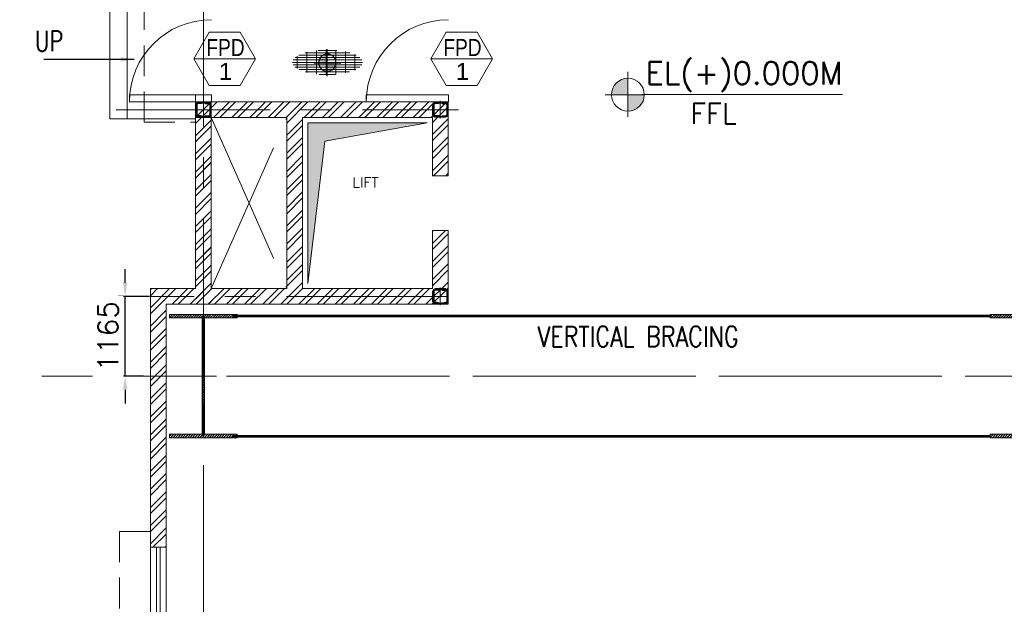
# Model space of a CAD drawing. Header units: inches. Extents: x 709340 to 1075215, y 37864 to 402163.
# Tile 6 of 56: x 782065 to 796463, y 180105 to 188650. Entities that reach past the tile are written whole.
import ezdxf
from ezdxf.enums import TextEntityAlignment as Align

# ---------------------------------------------------------------- set-up
doc = ezdxf.new("R2010")
doc.units = ezdxf.units.IN
doc.header["$LTSCALE"] = 1800
doc.header["$MEASUREMENT"] = 0
for name, pattern in [('1 NORTH ELEVATION$0$NORTH ELEVATION$0$HIDDEN', [0.375, 0.25, -0.125]), ('CENTER', [2, 1.25, -0.25, 0.25, -0.25]), ('HIDDEN', [0.375, 0.25, -0.125])]:
    doc.linetypes.add(name, pattern=pattern)
doc.layers.get('0').update_dxf_attribs({"color": 253, "lineweight": 5})
doc.layers.get('Defpoints').update_dxf_attribs({"lineweight": 18})
for name, color, linetype, lineweight in [('1', 7, 'Continuous', 18), ('2CON', 1, 'Continuous', 13), ('5', 3, 'Continuous', 18), ('A-DOOR', 31, 'Continuous', 9), ('A-WIN TAG', 3, 'Continuous', 13), ('A-WIN TAG TEXT', 3, 'Continuous', 13), ('BRACING', 1, 'HIDDEN', 18), ('CEN', 8, 'CENTER', 18), ('CL', 8, 'CENTER', 15), ('COL', 1, 'Continuous', 18), ('CONCRETE', 145, 'Continuous', 18), ('DIM', 4, 'Continuous', 18), ('GRID', 8, 'CENTER', 18), ('STAIR', 11, 'Continuous', 18), ('stair.', 11, 'Continuous', 13), ('SUNSHADE', 2, '1 NORTH ELEVATION$0$NORTH ELEVATION$0$HIDDEN', 13), ('TEXT', 3, 'Continuous', 18), ('WALL', 6, 'Continuous', 18), ('WALL HATCH', 8, 'Continuous', 13), ('WINDOW', 3, 'Continuous', 13)]:
    doc.layers.add(name, color=color, linetype=linetype, lineweight=lineweight)
for name, color, linetype in [('4', 50, 'Continuous'), ('BODY', 3, 'Continuous'), ('donate', 3, 'Continuous')]:
    doc.layers.add(name, color=color, linetype=linetype)
doc.styles.add('ROAMNS', font='ROMANS.shx')
doc.styles.add('ROMANS', font='romans.shx')
doc.styles.add('SIMPLEX-25', font='simplex.shx')
doc.styles.get("Standard").update_dxf_attribs({"font": 'arial.ttf'})
doc.dimstyles.new('DIM INT 1', dxfattribs={"dimtxt": 300, "dimasz": 200, "dimexe": 100, "dimexo": 100, "dimgap": 100, "dimtad": 1, "dimdec": 0, "dimzin": 13, "dimdsep": 46, "dimlunit": 5, "dimtxsty": 'ROAMNS', "dimblk2": 'OBLIQUE', "dimcen": 0.09, "dimclrd": 9, "dimclre": 9, "dimclrt": 4, "dimadec": 0, "dimazin": 0, "dimtfac": 1, "dimtdec": 0, "dimtix": 1, "dimtmove": 2, "dimatfit": 3, "dimfxl": 1, "dimtolj": 1, "dimtzin": 13, "dimarcsym": 0})

# ---------------------------------------------------------------- blocks, each defined once
blk = doc.blocks.new('B-ROW COLUMN')
at = {"layer": 'COL'}
h = blk.add_hatch(dxfattribs=at)
h.set_pattern_fill('ANSI31', color=256, scale=200, style=0)
h.set_pattern_definition([(45, (155648.048, 63141.767), (-17.67767, 17.67767), [])])
h.paths.add_polyline_path([(171095, 85178), (172085, 85178), (172085, 85128), (171095, 85128)])
h.paths.add_polyline_path([(171574, 86878), (171606, 86878), (171606, 85178), (171574, 85178)])
h.paths.add_polyline_path([(171095, 86928), (172085, 86928), (172085, 86878), (171095, 86878)])
blk.add_line((171590, 85128), (171590, 86928))
at = {"layer": 'CEN'}
for p, q in [((171590, 85128), (171590, 86928)), ((171399, 86028), (171782, 86028))]:
    blk.add_line(p, q, dxfattribs=at)
at = {"layer": 'COL'}
for points in [[(171095, 86928), (172085, 86928), (172085, 86878), (171095, 86878)], [(171574, 86878), (171606, 86878), (171606, 85178), (171574, 85178)], [(171095, 85178), (172085, 85178), (172085, 85128), (171095, 85128)]]:
    blk.add_lwpolyline(points, close=True, dxfattribs=at)
blk = doc.blocks.new('*D429')
at = {"layer": 'Defpoints', "color": 0, "transparency": 16777216}
for p in [(784065, 184605), (783976, 183440)]:
    blk.add_point(p, dxfattribs=at)
at = {"layer": 'TEXT', "color": 9, "lineweight": -2, "transparency": 16777216}
for p, q in [((783607, 184805), (783607, 185005)), ((783965, 184605), (783507, 184605)), ((783607, 183440), (783607, 184605)), ((783876, 183440), (783507, 183440)), ((783607, 183240), (783607, 183040))]:
    blk.add_line(p, q, dxfattribs=at)
at = {"layer": 'TEXT', "color": 9, "transparency": 16777216}
for points in [[(783574, 184805), (783641, 184805), (783607, 184605)], [(783574, 183240), (783641, 183240), (783607, 183440)]]:
    blk.add_solid(points, dxfattribs=at)
at = {"layer": 'TEXT', "color": 4, "transparency": 16777216, "insert": (783357, 184022), "char_height": 300, "attachment_point": 5, "rotation": 90, "style": 'ROAMNS', "bg_fill": 3, "box_fill_scale": 1.25, "bg_fill_color": 256, "bg_fill_true_color": 13158600, "bg_fill_transparency": 0}
blk.add_mtext('\\A1;1165', dxfattribs=at)
at = {"layer": 'Defpoints', "color": 0, "transparency": 16777216}
blk.add_point((783607, 184605), dxfattribs=at)
blk = doc.blocks.new('_Oblique')
at = {"color": 0, "linetype": 'ByBlock', "lineweight": -2}
blk.add_line((-0.5, -0.5), (0.5, 0.5), dxfattribs=at)
blk = doc.blocks.new('M_Fire Door Single - 1200 x 2100mm FPD1-Level 1')
at = {"layer": 'A-DOOR'}
for p, q in [((500, -115), (500, -1315)), ((600, -115), (500, -115)), ((600, -115), (600, -1315)), ((600, -1315), (500, -1315))]:
    blk.add_line(p, q, dxfattribs=at)
blk.add_arc((600, -115), 1200, 180, 270, dxfattribs=at)
blk = doc.blocks.new('MC-200')
at = {"layer": 'BODY'}
for p, q in [((0, 0), (0, -200)), ((0, 0), (75, 0)), ((75, -5), (75, 0)), ((6, -25), (6, -175)), ((72, -8), (16, -14)), ((0, -200), (75, -200)), ((72, -192), (16, -186)), ((75, -195), (75, -200))]:
    blk.add_line(p, q, dxfattribs=at)
for centre, radius, start, end in [((17, -25), 11, 96, 180), ((72, -5), 3.2, 276, 0), ((17, -175), 11, 180, 264), ((72, -195), 3.2, 0, 84)]:
    blk.add_arc(centre, radius, start, end, dxfattribs=at)
at = {"layer": 'CL'}
blk.add_line((-10, -100), (85, -100), dxfattribs=at)
blk = doc.blocks.new('*U452')
blk.add_blockref('MC-200', (0, 0))
blk = doc.blocks.new('*U453')
at = {"xscale": -1, "rotation": 1.039168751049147e-12}
blk.add_blockref('MC-200', (0, 0), dxfattribs=at)
blk = doc.blocks.new('S1')
at = {"layer": '4'}
for points in [[(-100, -80), (-100, 80), (-110, 80), (-110, -80)], [(-80, 100), (80, 100), (80, 110), (-80, 110)], [(100, -80), (100, 80), (110, 80), (110, -80)], [(-80, -100), (80, -100), (80, -110), (-80, -110)]]:
    blk.add_lwpolyline(points, close=True, dxfattribs=at)
at = {"layer": 'CL'}
for points in [[(129, 0), (-129, 0)], [(0, -110), (0, 110)]]:
    blk.add_lwpolyline(points, dxfattribs=at)
at = {"rotation": 90}
for name, p in [('*U453', (-100, 100)), ('*U452', (-100, -100))]:
    blk.add_blockref(name, p, dxfattribs=at)
blk = doc.blocks.new('PL-FFL2')
at = {"layer": '1'}
h = blk.add_hatch(color=7, dxfattribs=at)
h.paths.add_polyline_path([(3.09, 1.96, 0.414214), (1.09, -0.04), (3.09, -0.04)])
h.paths.add_polyline_path([(5.09, -0.04), (3.09, -0.04), (3.09, -2.04, 0.414214)])
at = {"layer": '1', "color": 1, "linetype": 'Continuous'}
for p, q in [((3.09, 2.74), (3.09, -2.74)), ((29.24, 0), (4.78, 0)), ((4.78, 0), (5.09, 0)), ((0.31, -0.04), (5.09, -0.04))]:
    blk.add_line(p, q, dxfattribs=at)
blk.add_circle((3.09, -0.04), 2, dxfattribs=at)
at = {"layer": '1', "color": 4, "linetype": 'Continuous'}
blk.add_attdef('EL(+)', text='', height=2.75, dxfattribs=at).set_placement((18.98, 2.4), align=Align.MIDDLE)
at = {"layer": '1', "color": 3, "linetype": 'Continuous'}
blk.add_attdef('XXX', text='', height=2.5, dxfattribs=at).set_placement((18.44, -3.52), align=Align.MIDDLE)
blk = doc.blocks.new('A$C597F69EE')
at = {"layer": 'donate'}
h = blk.add_hatch(color=256, dxfattribs=at)
h.paths.add_polyline_path([(-288, -763), (-288, -571, -0.414214), (-96, -763)])
h.paths.add_polyline_path([(-288, -763), (-288, -954, -0.414214), (-480, -763)])
for p, q in [((-288, -459), (-288, -1066)), ((-592, -763), (16, -763))]:
    blk.add_line(p, q, dxfattribs=at)
blk.add_circle((-288, -763), 192, dxfattribs=at)

msp = doc.modelspace()

# ---------------------------------------------------------------- hatches: boundary and pattern name
at = {"layer": 'DIM', "ltscale": 0.1}
h = msp.add_hatch(color=5, dxfattribs=at)
h.dxf.hatch_style = 1
h.paths.add_polyline_path([(786276.8, 187144), (788025, 187144), (786529.4, 186873.9), (786276.8, 184795.9)])
at = {"layer": 'stair.'}
h = msp.add_hatch(dxfattribs=at)
h.set_pattern_fill('GRATE', color=253, scale=1125, style=0)
h.set_pattern_definition([(1e-14, (745905.485, 228245.083), (-9e-15, 35.15625), []), (90, (745905.48, 228245.08), (-140.625, -3e-14), [])])
edge = h.paths.add_edge_path()
edge.add_ellipse((786566, 188027.1), major_axis=(512.1, 0), ratio=0.3542637, start_angle=0, end_angle=360)
at = {"layer": 'WALL HATCH'}
h = msp.add_hatch(dxfattribs=at)
h.set_pattern_fill('ANSI32', color=256, scale=500, style=0)
h.paths.add_polyline_path([(785970.9, 184719.9), (784865.9, 184719.9), (784865.9, 187219.9), (785970.9, 187219.9)], flags=16)
h.paths.add_polyline_path([(784635.9, 187449.9), (784635.9, 184489.9), (788330.9, 184489.9), (788330.9, 185569.9), (788100.9, 185569.9), (788100.9, 184719.9), (786200.9, 184719.9), (786200.9, 187219.9), (788100.9, 187219.9), (788100.9, 186369.9), (788330.9, 186369.9), (788330.9, 187449.9)])
h = msp.add_hatch(dxfattribs=at)
h.set_pattern_fill('ANSI32', color=256, scale=500, style=0)
h.paths.add_polyline_path([(784865.7, 186654.9), (784750.7, 186654.9), (784750.7, 184489.9), (784865.7, 184489.9)])
h.paths.add_polyline_path([(783975.9, 173439.9), (784205.7, 173439.9), (784205.7, 177939.9), (783975.9, 177939.9), (783975.9, 180939.9), (784205.7, 180939.9), (784205.7, 184489.9), (784750.7, 184489.9), (784750.7, 186654.9), (784635.7, 186654.9), (784635.9, 184719.9), (783975.9, 184719.9), (783975.7, 151389.9), (784205.7, 151389.9), (784205.7, 154539.9), (783975.9, 154539.9), (783975.9, 157539.9), (784205.7, 157539.9), (784205.8, 162990.1), (783976, 162990.1), (783975.9, 165990.1), (784205.7, 165990.1), (784205.8, 170439.9), (783976, 170439.9)])

# ---------------------------------------------------------------- linework, layer by layer
at = {"layer": '2CON'}
for p, q in [((785513, 188079.8), (784613, 188079.8)), ((788978, 188079.8), (788078, 188079.8))]:
    msp.add_line(p, q, dxfattribs=at)
at = {"layer": 'A-WIN TAG'}
for points in [[(784838, 188469.5), (784613, 188079.8), (784838, 187690.1), (785288, 187690.1), (785513, 188079.8), (785288, 188469.5)], [(788303, 188469.5), (788078, 188079.8), (788303, 187690.1), (788753, 187690.1), (788978, 188079.8), (788753, 188469.5)]]:
    msp.add_lwpolyline(points, close=True, dxfattribs=at)
at = {"layer": 'BRACING', "const_width": 40}
for points in [[(785175.9, 184319.9), (796250.9, 184319.9)], [(785175.9, 184319.9), (796250.9, 184319.9)], [(785175.9, 182559.9), (796250.9, 182559.9)]]:
    msp.add_lwpolyline(points, dxfattribs=at)
at = {"layer": 'CEN'}
for p, q in [((784865.9, 184719.9), (785970.9, 187219.9)), ((784865.9, 187219.9), (785970.9, 184719.9))]:
    msp.add_line(p, q, dxfattribs=at)
at = {"layer": 'CONCRETE'}
for p, q in [((784635.9, 184489.9), (784205.9, 184489.9)), ((784240.9, 184531.6), (784240.9, 184531.6))]:
    msp.add_line(p, q, dxfattribs=at)
at = {"layer": 'DIM', "ltscale": 0.1}
msp.add_lwpolyline([(786276.8, 187144), (788025, 187144), (786529.4, 186873.9), (786276.8, 184795.9)], close=True, dxfattribs=at)
at = {"layer": 'GRID'}
for p, q in [((784750.9, 140290.3), (784750.9, 198439.9)), ((783475.9, 187334.9), (788480.9, 187334.9)), ((928639.6, 183439.9), (775897.9, 183439.9)), ((798250.9, 183439.9), (783250.9, 183439.9))]:
    msp.add_line(p, q, dxfattribs=at)
at = {"layer": 'STAIR'}
for p, q in [((783385.9, 188900), (783385.9, 187200)), ((783635.9, 188900), (783635.9, 187200)), ((783385.9, 187200), (784635.9, 187200))]:
    msp.add_line(p, q, dxfattribs=at)
at = {"layer": 'SUNSHADE'}
for points in [[(784635.9, 188950), (783885.9, 188950), (783885.9, 187150), (784635.9, 187150)], [(783975.9, 181169.9), (783525.9, 181169.9), (783525.9, 177709.9), (783975.9, 177709.9)]]:
    msp.add_lwpolyline(points, dxfattribs=at)
at = {"layer": 'WALL'}
for p, q in [((784635.9, 184719.9), (784635.9, 187549.9)), ((784635.9, 184761.6), (784635.9, 187449.9)), ((784865.9, 184719.9), (784865.9, 187449.9)), ((785970.9, 184719.9), (785970.9, 187219.9)), ((786200.9, 184719.9), (786200.9, 187219.9)), ((788100.9, 187219.9), (788100.9, 186369.9)), ((788100.9, 186369.9), (788330.9, 186369.9)), ((788100.9, 185569.9), (788330.9, 185569.9)), ((788330.9, 184489.9), (788330.9, 185569.9)), ((783975.9, 151159.9), (783975.9, 184719.9)), ((785970.9, 184719.9), (784865.9, 184719.9)), ((784205.9, 151389.9), (784205.9, 184489.9)), ((784205.9, 184489.9), (788330.9, 184489.9)), ((783975.9, 180939.9), (784205.9, 180939.9))]:
    msp.add_line(p, q, dxfattribs=at)
at = {"layer": 'WALL', "flags": 128}
for points in [[(784635.9, 187449.9), (788330.9, 187449.9), (788330.9, 186369.9)], [(784635.9, 187219.9), (785970.9, 187219.9)], [(786200.9, 187219.9), (788100.9, 187219.9), (788100.9, 186369.9)], [(786200.9, 184719.9), (788100.9, 184719.9), (788100.9, 185569.9)], [(788100.9, 184719.9), (788100.9, 185569.9)], [(784865.9, 184489.9), (787620.9, 184489.9)]]:
    msp.add_lwpolyline(points, dxfattribs=at)
at = {"layer": 'WINDOW', "ltscale": 100}
for p, q in [((784067.3, 177939.9), (784067.3, 180939.9)), ((784117.3, 177939.9), (784117.3, 180939.9))]:
    msp.add_line(p, q, dxfattribs=at)
msp.add_lwpolyline([(783975.9, 180939.9), (784205.9, 180939.9), (784205.9, 177939.9), (783975.9, 177939.9)], close=True, dxfattribs=at)

# ---------------------------------------------------------------- block references
at = {"color": 6, "rotation": 270}
for p in [(784750.9, 187334.9), (788215.9, 187334.9), (788215.9, 184604.9)]:
    msp.add_blockref('S1', p, dxfattribs=at)
for p in [(613160.7, 97412.3), (625160.7, 97412.3)]:
    msp.add_blockref('B-ROW COLUMN', p)
at = {"layer": '1'}
ref = msp.add_blockref('PL-FFL2', (790588.7, 187558.5), dxfattribs=dict(at, xscale=120, yscale=120, zscale=120))
ref.add_attrib('XXX', 'FFL', dxfattribs={"layer": '0', "color": 3, "linetype": 'Continuous', "height": 300, "style": 'SIMPLEX-25'}).set_placement((792211.1, 187278.1), align=Align.MIDDLE)
ref.add_attrib('EL(+)', 'EL(+)0.000M', dxfattribs={"layer": '0', "color": 4, "linetype": 'Continuous', "height": 330, "style": 'SIMPLEX-25'}).set_placement((792659.8, 187846.2), align=Align.MIDDLE)
at = {"layer": '5', "linetype": 'ByBlock', "xscale": -0.651919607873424, "yscale": 0.651919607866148, "zscale": 0.6519196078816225, "rotation": 180}
msp.add_blockref('A$C597F69EE', (786751.3, 187524.3), dxfattribs=at)
at = {"layer": 'A-DOOR', "rotation": 269.9999999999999}
for p in [(784984.2, 188050), (788449.2, 188050)]:
    msp.add_blockref('M_Fire Door Single - 1200 x 2100mm FPD1-Level 1', p, dxfattribs=at)

# ---------------------------------------------------------------- texts
at = {"layer": '4', "style": 'ROMANS'}
msp.add_text('LIFT', height=150, dxfattribs=at).set_placement((786932.2, 186195.6))
at = {"layer": 'A-WIN TAG TEXT', "width": 0.8}
for p in [(785075.3, 188243.5), (788540.3, 188243.5)]:
    msp.add_text('FPD', height=250, dxfattribs=at).set_placement(p, align=Align.MIDDLE)
at = {"layer": 'A-WIN TAG TEXT'}
for p in [(785074.6, 187893.9), (788539.6, 187893.9)]:
    msp.add_text('1', height=250, dxfattribs=at).set_placement(p, align=Align.MIDDLE)
at = {"layer": 'TEXT', "style": 'ROMANS', "width": 0.75}
msp.add_text('UP', height=300, dxfattribs=at).set_placement((782287.4, 188188.5))
at = {"layer": 'TEXT', "insert": (789638.3, 184167.7), "char_height": 300, "width": 5566.04, "attachment_point": 1, "style": 'ROMANS'}
msp.add_mtext('{\\W0.8;VERTICAL BRACING}', dxfattribs=at)

# ---------------------------------------------------------------- leaders
at = {"layer": 'TEXT', "color": 139}
msp.add_leader([(783739.7, 188070.2), (782417.3, 188070.2)], dimstyle='DIM INT 1', override={"dimgap": 100, "dimtad": 0, "dimfxl": 2.5, "dimtfill": 1, "dimarcsym": 2}, dxfattribs=at)

# ---------------------------------------------------------------- next in the draw order: dimensions: what is measured, and where the dimension line sits
dim = msp.add_linear_dim(base=(783607.2, 184604.9), p1=(783975.7, 183439.9), p2=(784065.1, 184604.9), angle=90, dimstyle='DIM INT 1', override={"dimfxl": 2.5, "dimtfill": 1, "dimarcsym": 2}, dxfattribs=at)
dim.commit()
dim.dimension.update_dxf_attribs({"geometry": '*D429', "text_midpoint": (783357.2, 184022.4)})

# ---------------------------------------------------------------- next in the draw order: linework, layer by layer
at = {"layer": 'GRID'}
msp.add_line((788215.9, 184604.9), (783975.9, 184604.9), dxfattribs=at)
at = {"layer": 'WALL'}
msp.add_line((784635.9, 184719.9), (783975.9, 184719.9), dxfattribs=at)

doc.saveas('drawing.dxf')
